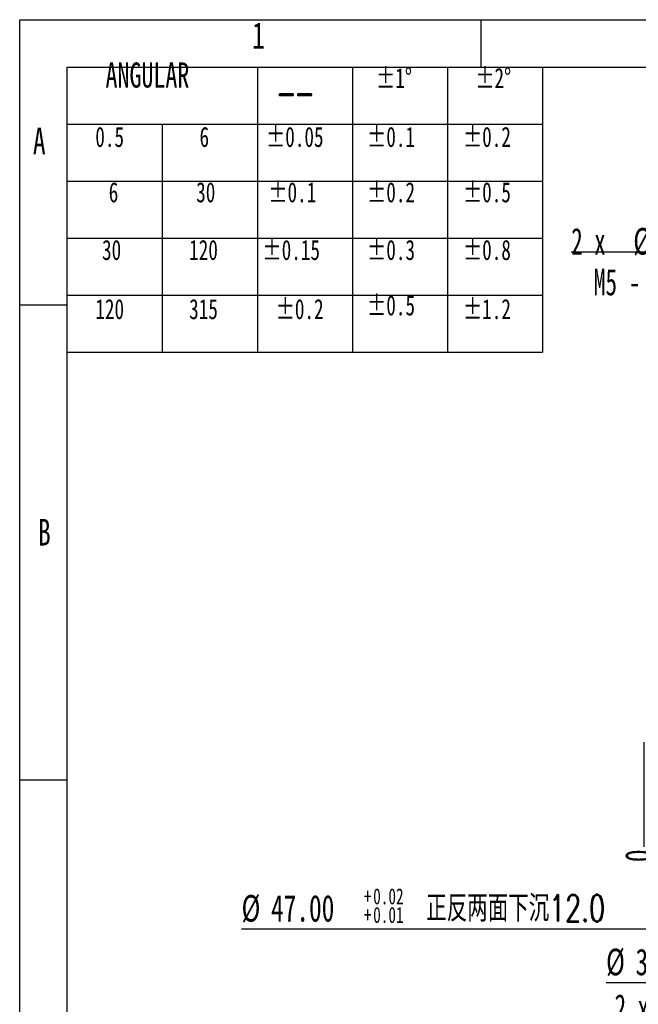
# Model space of a CAD drawing. Extents: x 0 to 297, y 0 to 210.
# Tile 2 of 8: x 0 to 65, y 106 to 210. Entities that reach past the tile are written whole.
import ezdxf

# ---------------------------------------------------------------- set-up
doc = ezdxf.new("R2010")
doc.units = 0
doc.linetypes.add('SLD-实线', pattern=[0])
doc.layers.add('图框', color=7, linetype='SLD-实线')
doc.styles.add('SLDTEXTSTYLE0', font='TXT', dxfattribs={"width": 0.7})
doc.styles.add('SLDTEXTSTYLE2', font='TXT', dxfattribs={"width": 0.7, "bigfont": 'bigfont'})
doc.styles.add('SLDTEXTSTYLE4', font='TXT', dxfattribs={"width": 0.633333})
doc.styles.add('SLDTEXTSTYLE5', font='TXT', dxfattribs={"width": 0.642857})
doc.dimstyles.new('SLDDIMSTYLE0', dxfattribs={"dimtxt": 2.8, "dimasz": 2, "dimexe": 0, "dimexo": 0.0625, "dimgap": 0.7, "dimtad": 0, "dimtih": 1, "dimtoh": 1, "dimdec": 0, "dimlfac": 2, "dimrnd": 1e-09, "dimtxsty": 'SLDTEXTSTYLE0', "dimblk1": 'NONE', "dimblk2": 'NONE', "dimsah": 1, "dimcen": 0.09, "dimazin": 3, "dimtfac": 1, "dimtdec": 0, "dimtofl": 0, "dimtmove": 0, "dimatfit": 3, "dimtolj": 1, "dimtzin": 12})
doc.dimstyles.new('SLDDIMSTYLE5', dxfattribs={"dimtxt": 2.8, "dimasz": 2, "dimexe": 0, "dimexo": 0.0625, "dimgap": 0.7, "dimtad": 0, "dimtih": 1, "dimtoh": 1, "dimlfac": 2, "dimrnd": 1e-09, "dimzin": 4, "dimtxsty": 'SLDTEXTSTYLE0', "dimblk1": 'NONE', "dimsah": 1, "dimcen": 0, "dimazin": 3, "dimtol": 1, "dimtp": 0.02, "dimtm": -0.01, "dimtfac": 1, "dimtmove": 0, "dimatfit": 3, "dimtolj": 1})
doc.dimstyles.new('SLDDIMSTYLE6', dxfattribs={"dimtxt": 2.8, "dimasz": 2, "dimexe": 0, "dimexo": 0.0625, "dimgap": 0.7, "dimtad": 0, "dimtih": 1, "dimtoh": 1, "dimdec": 1, "dimlfac": 2, "dimrnd": 1e-09, "dimzin": 4, "dimtxsty": 'SLDTEXTSTYLE0', "dimblk1": 'NONE', "dimsah": 1, "dimcen": 0, "dimazin": 3, "dimtfac": 1, "dimtdec": 1, "dimtmove": 0, "dimatfit": 3, "dimtolj": 1, "dimtzin": 12})
doc.dimstyles.new('SLDDIMSTYLE7', dxfattribs={"dimtxt": 2.8, "dimasz": 2, "dimexe": 0, "dimexo": 0.0625, "dimgap": 0.7, "dimtad": 0, "dimtih": 1, "dimtoh": 1, "dimdec": 1, "dimlfac": 2, "dimrnd": 1e-09, "dimzin": 12, "dimtxsty": 'SLDTEXTSTYLE0', "dimblk1": 'NONE', "dimsah": 1, "dimcen": 0, "dimazin": 3, "dimtfac": 1, "dimtdec": 1, "dimtmove": 0, "dimatfit": 3, "dimtolj": 1, "dimtzin": 12})

# ---------------------------------------------------------------- blocks, each defined once
blk = doc.blocks.new('_D')
at = {"layer": '图框'}
blk.add_line((65.66, 133.95), (65.66, 122.95), dxfattribs=at)
at = {"layer": '图框', "insert": (63.68, 121.33), "char_height": 2.8, "attachment_point": 1, "rotation": 90, "style": 'SLDTEXTSTYLE0'}
blk.add_mtext('0', dxfattribs=at)
blk = doc.blocks.new('_NONE')
blk = doc.blocks.new('_D_24')
at = {"layer": '图框'}
for p, q in [((99.01, 164.15), (87.31, 143.76)), ((87.31, 143.76), (70.38, 114.27)), ((70.38, 114.27), (23.33, 114.27))]:
    blk.add_line(p, q, dxfattribs=at)
blk.add_solid([(87.31, 143.76), (86.06, 142.18), (86.58, 141.88)], dxfattribs=at)
at = {"layer": '图框', "attachment_point": 1}
for s, insert, char_height, style in [('+', (36.2, 118.57), 1.68, 'SLDTEXTSTYLE0'), ('0.02', (37.18, 118.57), 1.68, 'SLDTEXTSTYLE0'), ('正反两面下沉12.0', (42.76, 117.87), 2.8, 'SLDTEXTSTYLE2'), ('%%c', (23.33, 117.87), 2.8, 'SLDTEXTSTYLE0'), ('47.00', (26.43, 117.87), 2.8, 'SLDTEXTSTYLE0'), ('+', (36.2, 116.61), 1.68, 'SLDTEXTSTYLE0'), ('0.01', (37.18, 116.61), 1.68, 'SLDTEXTSTYLE0')]:
    blk.add_mtext(s, dxfattribs=dict(at, insert=insert, char_height=char_height, style=style))
blk = doc.blocks.new('_D_25')
at = {"layer": '图框'}
for p, q in [((96.06, 161.68), (90.26, 146.23)), ((90.26, 146.23), (76.14, 108.61)), ((76.14, 108.61), (61.68, 108.61))]:
    blk.add_line(p, q, dxfattribs=at)
blk.add_solid([(90.26, 146.23), (89.28, 144.46), (89.84, 144.25)], dxfattribs=at)
at = {"layer": '图框', "char_height": 2.8, "attachment_point": 1, "style": 'SLDTEXTSTYLE0'}
for s, insert in [('%%c', (61.68, 112.22)), ('33.0', (64.78, 112.22)), ('T', (72.96, 112.22))]:
    blk.add_mtext(s, dxfattribs=dict(at, insert=insert))
blk = doc.blocks.new('SW_SYMBOL_HOLE_DEPTH')
at = {"layer": '图框', "color": 0}
for p, q in [((0, 875), (800, 875)), ((400, 875), (400, 75)), ((100, 555), (400, 75)), ((700, 555), (400, 75))]:
    blk.add_line(p, q, dxfattribs=at)
blk = doc.blocks.new('_D_26')
at = {"layer": '图框'}
for p, q in [((88.45, 185.52), (58.02, 185.52)), ((92.89, 168.97), (88.45, 185.52)), ((93.44, 166.94), (92.89, 168.97))]:
    blk.add_line(p, q, dxfattribs=at)
blk.add_solid([(92.89, 168.97), (92.66, 170.98), (92.08, 170.82)], dxfattribs=at)
at = {"layer": '图框', "xscale": 0.0032581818, "yscale": 0.0032581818, "zscale": 0.0032581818}
for p in [(75.79, 184.7), (73.42, 180.4)]:
    blk.add_blockref('SW_SYMBOL_HOLE_DEPTH', p, dxfattribs=at)
at = {"layer": '图框', "char_height": 2.8, "attachment_point": 1}
for s, insert, style in [('2 x', (58.02, 188.08), 'SLDTEXTSTYLE4'), ('%%c', (64.54, 188.08), 'SLDTEXTSTYLE0'), ('4.2', (69.3, 188.08), 'SLDTEXTSTYLE0'), ('14.0', (80.38, 188.08), 'SLDTEXTSTYLE0'), ('M5 - 6H', (60.39, 183.78), 'SLDTEXTSTYLE5'), ('10.0', (78.02, 183.78), 'SLDTEXTSTYLE0')]:
    blk.add_mtext(s, dxfattribs=dict(at, insert=insert, style=style))
blk = doc.blocks.new('_D_29')
at = {"layer": '图框'}
for p, q in [((113.83, 140.92), (113, 139.49)), ((113, 139.49), (93.01, 104.87)), ((93.01, 104.87), (62.58, 104.87))]:
    blk.add_line(p, q, dxfattribs=at)
blk.add_solid([(113, 139.49), (111.74, 137.91), (112.26, 137.61)], dxfattribs=at)
at = {"layer": '图框', "xscale": 0.0032581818, "yscale": 0.0032581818, "zscale": 0.0032581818}
for p in [(80.35, 104.05), (78.8, 99.75)]:
    blk.add_blockref('SW_SYMBOL_HOLE_DEPTH', p, dxfattribs=at)
at = {"layer": '图框', "char_height": 2.8, "attachment_point": 1}
for s, insert, style in [('2 x', (62.58, 107.43), 'SLDTEXTSTYLE4'), ('%%c', (69.1, 107.43), 'SLDTEXTSTYLE0'), ('3.3', (73.86, 107.43), 'SLDTEXTSTYLE0'), ('11.5', (84.94, 107.43), 'SLDTEXTSTYLE0'), ('M4 - 6H', (65.76, 103.13), 'SLDTEXTSTYLE5'), ('8.0', (83.39, 103.13), 'SLDTEXTSTYLE0')]:
    blk.add_mtext(s, dxfattribs=dict(at, insert=insert, style=style))

msp = doc.modelspace()

# ---------------------------------------------------------------- linework, layer by layer
at = {"layer": '图框'}
for p, q in [((-0.0066, -0.0006), (-0.0066, 209.9994)), ((-0.0066, 209.9994), (296.9934, 209.9994)), ((48.4934, 209.9994), (48.4934, 204.9994)), ((24.9934, 204.9994), (24.9934, 174.9994)), ((34.9934, 204.9994), (34.9934, 174.9994)), ((44.9934, 204.9994), (44.9934, 174.9994)), ((54.9934, 204.9994), (54.9934, 174.9994)), ((4.9934, 198.9994), (54.9934, 198.9994)), ((14.9934, 198.9994), (14.9934, 174.9994)), ((4.9934, 192.9994), (54.9934, 192.9994)), ((4.9934, 186.9994), (54.9934, 186.9994)), ((4.9934, 180.9994), (54.9934, 180.9994)), ((-0.0066, 179.9994), (4.9934, 179.9994)), ((4.9934, 174.9994), (54.9934, 174.9994)), ((-0.0066, 129.9994), (4.9934, 129.9994))]:
    msp.add_line(p, q, dxfattribs=at)
at = {"layer": '图框', "linetype": 'SLD-实线'}
for p, q in [((4.9934, 4.9994), (4.9934, 204.9994)), ((4.9934, 204.9994), (291.9934, 204.9994))]:
    msp.add_line(p, q, dxfattribs=at)

# ---------------------------------------------------------------- texts
at = {"layer": '图框', "attachment_point": 1}
for s, insert, char_height, style in [('1', (24.4502, 209.742), 2.8, 'SLDTEXTSTYLE0'), ('ANGULAR', (9.0204, 205.4989), 2.64583, 'SLDTEXTSTYLE0'), ('±1°', (37.4874, 204.9157), 2.11667, 'SLDTEXTSTYLE0'), ('±2°', (47.9277, 204.9157), 2.11667, 'SLDTEXTSTYLE0'), ('——', (27.0828, 204.2113), 3.5, 'SLDTEXTSTYLE2'), ('A', (1.3844, 198.6276), 2.8, 'SLDTEXTSTYLE0'), ('0.5', (7.9478, 198.7245), 2.11667, 'SLDTEXTSTYLE0'), ('6', (18.9129, 198.7245), 2.1167, 'SLDTEXTSTYLE0'), ('±0.05', (25.912, 198.7245), 2.11667, 'SLDTEXTSTYLE0'), ('±0.1', (36.545, 198.7245), 2.11667, 'SLDTEXTSTYLE0'), ('±0.2', (46.629, 198.7245), 2.11667, 'SLDTEXTSTYLE0'), ('6', (9.3589, 192.894), 2.1167, 'SLDTEXTSTYLE0'), ('30', (18.5581, 192.894), 2.11667, 'SLDTEXTSTYLE0'), ('±0.1', (26.1523, 192.894), 2.11667, 'SLDTEXTSTYLE0'), ('±0.2', (36.545, 192.894), 2.11667, 'SLDTEXTSTYLE0'), ('±0.5', (46.629, 192.894), 2.11667, 'SLDTEXTSTYLE0'), ('30', (8.6533, 186.8243), 2.11667, 'SLDTEXTSTYLE0'), ('120', (17.82, 186.8243), 2.11667, 'SLDTEXTSTYLE0'), ('±0.15', (25.5387, 186.8243), 2.11667, 'SLDTEXTSTYLE0'), ('±0.3', (36.545, 186.8243), 2.11667, 'SLDTEXTSTYLE0'), ('±0.8', (46.629, 186.8243), 2.11667, 'SLDTEXTSTYLE0'), ('120', (7.9478, 180.5967), 2.11667, 'SLDTEXTSTYLE0'), ('315', (17.82, 180.5967), 2.11667, 'SLDTEXTSTYLE0'), ('±0.2', (26.9251, 180.5967), 2.11667, 'SLDTEXTSTYLE0'), ('±0.5', (36.545, 180.9913), 2.11667, 'SLDTEXTSTYLE0'), ('±1.2', (46.629, 180.5967), 2.11667, 'SLDTEXTSTYLE0'), ('B', (1.9268, 157.4508), 2.8, 'SLDTEXTSTYLE0')]:
    msp.add_mtext(s, dxfattribs=dict(at, insert=insert, char_height=char_height, style=style))

# ---------------------------------------------------------------- dimensions: what is measured, and where the dimension line sits
at = {"layer": '图框'}
for p1, p2, text, dimstyle, picture, middle in [((93.4354, 166.9407), (92.8916, 168.9691), '2 x <> {\\fGDT;x} 14.0\\PM5 - 6H {\\fGDT;x} 10.0\\P', 'SLDDIMSTYLE7', '_D_26', (72.4451, 184.4703)), ((99.013, 164.1454), (87.314, 143.7644), '<> 正反两面下沉12.0', 'SLDDIMSTYLE5', '_D_24', (46.0631, 116.645)), ((96.0626, 161.6787), (90.2645, 146.231), '<> T', 'SLDDIMSTYLE6', '_D_25', (68.1187, 110.9857)), ((113.826, 140.9193), (113.001, 139.4904), '2 x <> {\\fGDT;x} 11.5\\PM4 - 6H {\\fGDT;x} 8.0\\P', 'SLDDIMSTYLE7', '_D_29', (77.0052, 103.8178))]:
    dim = msp.add_diameter_dim_2p(p1=p1, p2=p2, text=text, dimstyle=dimstyle, dxfattribs=at)
    dim.commit()
    dim.dimension.update_dxf_attribs({"geometry": picture, "text_midpoint": middle, "dimtype": 163})
dim = msp.add_ordinate_dim(feature_location=(65.6635071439, 133.954880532), offset=(0, -11), dtype=1, origin=(65.6635071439, 133.954880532), dimstyle='SLDDIMSTYLE0', dxfattribs=at)
dim.commit()
dim.dimension.update_dxf_attribs({"geometry": '_D', "text_midpoint": (65.6635071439, 122.1401583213)})

doc.saveas('drawing.dxf')
